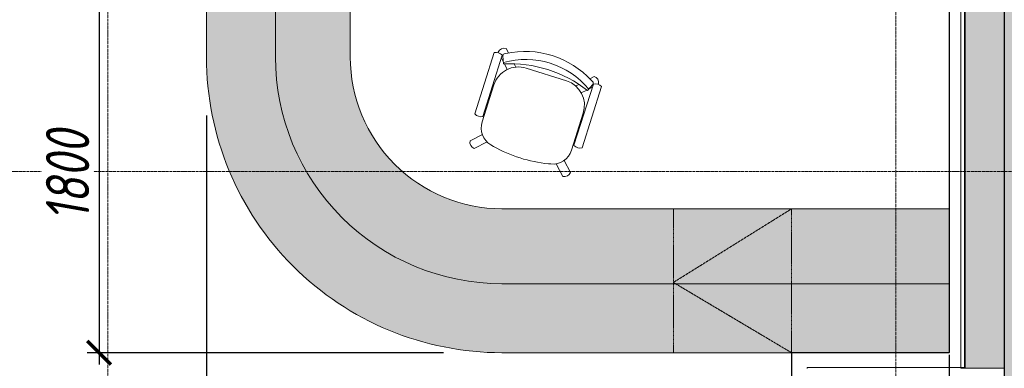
# Model space of a CAD drawing. Header units: millimetres. Extents: x 42571 to 146629, y -34435 to 73146.
# Tile 17 of 93: x 70344 to 75342, y -23413 to -21645. Entities that reach past the tile are written whole.
import ezdxf

# ---------------------------------------------------------------- set-up
doc = ezdxf.new("R2010")
doc.units = ezdxf.units.MM
doc.linetypes.add('( Hidden )', pattern=[0.375, 0.25, -0.125])
doc.linetypes.add('-D1d1-15x02', pattern=[19, 15, -2, 0, -2])
doc.layers.get('Defpoints').update_dxf_attribs({"color": 31})
for name, color, linetype, lineweight in [('_0', 7, 'Continuous', 13), ('dim_meb', 7, 'Continuous', 5), ('meb', 26, 'Continuous', 15), ('wall_new', 152, 'Continuous', 30), ('Оси', 7, 'Continuous', 5), ('Основа _2_', 7, 'Continuous', 5), ('Отделка 2 _5_', 7, 'Continuous', 5), ('Перекрытия', 7, 'Continuous', 5), ('Стены', 7, 'Continuous', 5)]:
    doc.layers.add(name, color=color, linetype=linetype, lineweight=lineweight)
doc.layers.add('МЕБЕЛЬ НАША ЛИНИЯ', color=7, linetype='Continuous', lineweight=0, true_color=0x6a6a6a)
doc.styles.add('fl_iso paper', font='isocpeur.ttf', dxfattribs={"width": 0.8, "oblique": 10})
doc.dimstyles.new('In tre 1_75', dxfattribs={"dimtxt": 220, "dimasz": 120, "dimexe": 60, "dimexo": 10, "dimgap": 50, "dimtad": 1, "dimdec": 0, "dimrnd": 5, "dimzin": 0, "dimdsep": 46, "dimtxsty": 'fl_iso paper', "dimblk": 'ARCHTICK', "dimcen": 0, "dimdle": 60, "dimadec": 0, "dimazin": 0, "dimtfac": 1, "dimtdec": 0, "dimtofl": 0, "dimtmove": 1, "dimatfit": 1, "dimfxl": 1, "dimtfill": 1, "dimtolj": 1, "dimtzin": 0, "dimarcsym": 1})

# ---------------------------------------------------------------- blocks, each defined once
blk = doc.blocks.new('indiana visitor_s')
at = {"layer": 'МЕБЕЛЬ НАША ЛИНИЯ', "linetype": 'Continuous'}
for p, q in [((-234.5, 265.2), (-216.7, 247.4)), ((234.3, 265.4), (216.5, 247.6)), ((-286, 227.4), (-286, -99)), ((-267, 235.9), (-264.4, 233.3)), ((-242.7, 227.4), (-242.7, -99)), ((-242.7, 211.6), (-226.7, 195.6)), ((-222.8, 187), (-239.3, 224)), ((-235.4, 236.5), (-228.1, 241)), ((-172.8, 203.4), (-159.7, 190.4)), ((-107.7, 201.2), (107.7, 201.2)), ((172.4, 203.5), (159.4, 190.5)), ((223.1, 186.8), (239.7, 224.7)), ((242, 210.9), (227, 195.9)), ((235, 237.7), (227.5, 241.5)), ((242, 227.4), (242, -99)), ((266.8, 235.7), (264.4, 233.3)), ((285.3, 227.4), (285.3, -99)), ((-219.4, 188.3), (-196.9, 165.8)), ((219.3, 188.2), (196.9, 165.8)), ((-237.7, 71.2), (-237.7, -126.5)), ((237.7, 71.2), (237.7, -126.9)), ((-266.8, -235.7), (-217.7, -186.6)), ((266.8, -235.7), (217.8, -186.7)), ((-235.7, -266.8), (-184, -215.1)), ((-161.9, -223.5), (-145.5, -227.6)), ((158.4, -224.7), (146.8, -227.2)), ((235.7, -266.8), (184.3, -215.4))]:
    blk.add_line(p, q, dxfattribs=at)
for centre, radius, start, end in [((0.1, -156.1), 458, 60.2249, 119.8821), ((-235.3, 233.5), 31.7, 88.7139, 175.7843), ((2.2, -152.7), 414.8, 57.1762, 123.3523), ((235, 233.6), 31.8, 3.7654, 91.3396), ((-264.3, 190.5), 42.8, 59.6199, 120.3801), ((-230.2, 228), 10, 121.5324, 204.0412), ((-107.7, 71.2), 130, 90, 180), ((-0.1, -404.6), 632.1, 69.3265, 110.633), ((107.7, 71.2), 130, 0, 90), ((230.5, 228.7), 10, 335.9588, 63.1701), ((263.7, 190.5), 42.8, 59.6199, 120.3801), ((-264.3, -62.2), 42.7, 239.5345, 300.4655), ((263.7, -62.2), 42.7, 239.5345, 300.4655), ((-137.7, -126.5), 100, 180, 255.9983), ((137.7, -126.9), 100, 281.9515, 360), ((-235.4, -235.4), 31.5, 180.6369, 269.3631), ((-0.3, 464.5), 707.2, 258.1526, 282.0043), ((233.9, -233.9), 32.9, 273.1192, 356.8808)]:
    blk.add_arc(centre, radius, start, end, dxfattribs=at)
blk = doc.blocks.new('A$Cdea34fad')
at = {"layer": 'Стены'}
h = blk.add_hatch(dxfattribs=at)
h.set_pattern_fill('FP_6', color=256, style=0, pattern_type=2)
h.set_pattern_definition([(45, (-51337.11, -26686.75), (-75.43415, 75.43415), [106.68, -17.78, 3.556, -17.78]), (45, (-51337.11, -26611.36), (-75.43415, 75.43415), []), (50, (-51337.11, -26686.75), (127.52922, -11.15758), [13.335, -146.685]), (355, (-51337.11, -26686.75), (-24.66966, 133.74002), [10.668, -117.348]), (100.451, (-51326.49, -26687.68), (102.85973, 122.58178), [11.333, -124.663]), (46.184, (-51337.11, -26651.19), (189.75516, -29.43036), [20.002, -220.027]), (96.636, (-51321.3, -26653.64), (166.1822, 173.1996), [17, -186.995]), (351.184, (-51337.11, -26651.19), (166.18393, 173.19757), [16.002, -176.022]), (21, (-51319.33, -26660.08), (106.13027, -71.58603), [13.335, -146.685]), (326, (-51319.33, -26660.08), (43.26188, 128.93175), [10.668, -117.348]), (71.451, (-51310.49, -26666.04), (149.39198, 57.34505), [11.333, -124.663]), (37.5, (-51337.114, -26686.746), (2.162228, 59.188357), [3.353, -112.573, 3.353, -115.773, -117.793]), (37.5, (-51337.114, -26686.746), (2.162228, 59.188357), [-235.052, 3.353, -114.44]), (7.5, (-51337.114, -26686.746), (46.773857, 70.126152), [3.353, -64.567, 3.353, -109.906, -44.894]), (7.5, (-51337.114, -26686.746), (46.773857, 70.126152), [-181.178, 3.353, -41.542]), (327.5, (-51376.763, -26686.746), (94.913671, -4.010093), [3.353, -41.097, 3.353, -135.331, -184.023]), (327.5, (-51376.763, -26686.746), (94.913671, -4.010093), [-183.134, 3.353, -180.67]), (317.5, (-51394.54, -26686.75), (103.69057, 17.79882), [3.353, -54.432, 3.353, -88.748, -130.683]), (317.5, (-51394.54, -26686.75), (103.69057, 17.79882), [-149.885, 3.353, -127.33])])
h.paths.add_polyline_path([(32571.6, 12043.5), (32771.6, 12043.5), (32771.6, 14793.5), (32571.6, 14793.5), (32571.6, 13118.6)])
at = {"layer": 'Оси', "linetype": '-D1d1-15x02'}
for p, q in [((28221.6, 1921.3), (28221.6, 46787.7)), ((32221.6, 1821.3), (32221.6, 46687.7)), ((800, 13041.6), (35493.8, 13041.6))]:
    blk.add_line(p, q, dxfattribs=at)
at = {"layer": 'Основа _2_', "lineweight": 9}
for p, q in [((32771.6, 12043.5), (32771.6, 14793.5)), ((32571.6, 14241.6), (32571.6, 12043.5)), ((32571.6, 12043.5), (32571.6, 14241.6)), ((32571.6, 12043.5), (32771.6, 12043.5))]:
    blk.add_line(p, q, dxfattribs=at)
at = {"layer": 'Отделка 2 _5_'}
for p, q in [((32551.6, 14241.6), (32551.6, 12043.5)), ((32571.6, 12046.6), (31771.6, 12046.6)), ((31771.6, 12046.6), (31771.6, 12041.6)), ((32571.6, 12041.6), (32571.6, 12046.6)), ((32551.6, 12043.5), (32571.6, 12043.5))]:
    blk.add_line(p, q, dxfattribs=at)
at = {"layer": 'Перекрытия'}
blk.add_line((32571.6, 12041.6), (32571.6, 14841.6), dxfattribs=at)
blk = doc.blocks.new('_ArchTick')
at = {"color": 0, "linetype": 'ByBlock', "lineweight": 9, "const_width": 0.15}
blk.add_lwpolyline([(-0.5, -0.5), (0.5, 0.5)], dxfattribs=at)
blk = doc.blocks.new('*D1540')
at = {"layer": 'Defpoints', "color": 0, "transparency": 16777216}
for p in [(71292.1, -21534.4), (70747.3, -23334.3), (72505, -23334.3)]:
    blk.add_point(p, dxfattribs=at)
at = {"layer": 'dim_meb', "color": 0, "lineweight": -2, "transparency": 16777216}
for p, q in [((70747.3, -21474.4), (70747.3, -23394.3)), ((71282.1, -21534.4), (70687.3, -21534.4)), ((72495, -23334.3), (70687.3, -23334.3))]:
    blk.add_line(p, q, dxfattribs=at)
at = {"layer": 'dim_meb', "color": 0, "lineweight": -2, "transparency": 16777216, "xscale": 120, "yscale": 120, "zscale": 120}
for p, rotation in [((70747.3, -21534.4), 90), ((70747.3, -23334.3), 270)]:
    blk.add_blockref('_ArchTick', p, dxfattribs=dict(at, rotation=rotation))
at = {"layer": 'dim_meb', "color": 0, "transparency": 16777216, "insert": (70587.3, -22434.3), "char_height": 220, "attachment_point": 5, "rotation": 90, "style": 'fl_iso paper', "bg_fill": 3, "box_fill_scale": 1.1, "bg_fill_color": 256, "bg_fill_true_color": 13158600, "bg_fill_transparency": 0}
blk.add_mtext('\\A1;1800', dxfattribs=at)
blk = doc.blocks.new('*D1541')
at = {"layer": 'Defpoints', "color": 0, "transparency": 16777216}
for p in [(71292.1, -22121.3), (75062.1, -23334.4), (75062.1, -24099.4)]:
    blk.add_point(p, dxfattribs=at)
at = {"layer": 'dim_meb', "color": 0, "lineweight": -2, "transparency": 16777216}
for p, q in [((71292.1, -22131.3), (71292.1, -24159.4)), ((75062.1, -23344.4), (75062.1, -24159.4)), ((71232.1, -24099.4), (75122.1, -24099.4))]:
    blk.add_line(p, q, dxfattribs=at)
at = {"layer": 'dim_meb', "color": 0, "lineweight": -2, "transparency": 16777216, "xscale": 120, "yscale": 120, "zscale": 120, "rotation": 180}
blk.add_blockref('_ArchTick', (71292.1, -24099.4), dxfattribs=at)
at = {"layer": 'dim_meb', "color": 0, "lineweight": -2, "transparency": 16777216, "xscale": 120, "yscale": 120, "zscale": 120}
blk.add_blockref('_ArchTick', (75062.1, -24099.4), dxfattribs=at)
at = {"layer": 'dim_meb', "color": 0, "transparency": 16777216, "insert": (73177.1, -23939.4), "char_height": 220, "attachment_point": 5, "style": 'fl_iso paper', "bg_fill": 3, "box_fill_scale": 1.1, "bg_fill_color": 256, "bg_fill_true_color": 13158600, "bg_fill_transparency": 0}
blk.add_mtext('\\A1;3770', dxfattribs=at)

msp = doc.modelspace()

# ---------------------------------------------------------------- hatches: boundary and pattern name
at = {"layer": '_0', "transparency": 33554534}
h = msp.add_hatch(color=252, dxfattribs=at)
h.dxf.hatch_style = 1
h.paths.add_polyline_path([(77561.3, -3046.7), (75340.3, -3797.6), (75342.1, -29263.6), (77561.3, -29263.6), (77561.3, -16248.6), (77211.3, -16161.1), (77911.3, -15986.1), (77561.3, -15898.6)])

# ---------------------------------------------------------------- linework, layer by layer
at = {"layer": 'Defpoints', "linetype": 'ByBlock'}
msp.add_lwpolyline([(77561.3, -3046.7), (75340.3, -3797.6), (75342.1, -29263.6), (77561.3, -29263.6), (77561.3, -16248.6), (77211.3, -16161.1), (77911.3, -15986.1), (77561.3, -15898.6)], close=True, dxfattribs=at)
for points in [[(66642.1, -13964.4), (66642.1, -16514.4), (66992.1, -16514.4), (66992.1, -16014.4), (71992.1, -16014.4), (71992.1, -20514.4), (71292.1, -20514.4), (71292.1, -21514.4), (72192.1, -21514.4), (72192.1, -21214.4), (75142.1, -21214.4), (75142.1, -23414.4)], [(75142.1, -23414.4), (75142.1, -21214.4), (72192.1, -21214.4), (72192.1, -21514.4), (71292.1, -21514.4), (71292.1, -20514.4), (71992.1, -20514.4), (71992.1, -16014.4), (66992.1, -16014.4), (66992.1, -16514.4), (68222.1, -16514.4), (68222.1, -19514.4), (67642.1, -19514.4), (67642.1, -19514.4), (67642.1, -20714.4), (66842.1, -20714.4), (66842.1, -29263.6)]]:
    msp.add_lwpolyline(points, dxfattribs=at)
at = {"layer": 'wall_new', "linetype": '( Hidden )', "ltscale": 10}
msp.add_lwpolyline([(75062.1, -21234.4), (75062.1, -23334.4), (74262.1, -23334.4), (74262.1, -24494.4), (75062.1, -24494.4), (75062.1, -28184.4), (74262.1, -28184.4), (74262.1, -29263.6)], dxfattribs=at)

# ---------------------------------------------------------------- block references
at = {"layer": 'meb', "linetype": 'ByBlock', "rotation": 342.4305033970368}
msp.add_blockref('indiana visitor_s', (72956.7, -22114.7), dxfattribs=at)
at = {"layer": 'Стены', "linetype": 'ByBlock'}
msp.add_blockref('A$Cdea34fad', (42570.5, -35456), dxfattribs=at)

# ---------------------------------------------------------------- next in the draw order: dimensions: what is measured, and where the dimension line sits
at = {"layer": 'dim_meb'}
dim = msp.add_linear_dim(base=(70747.3, -23334.3), p1=(71292.1, -21534.4), p2=(72505, -23334.3), angle=90, dimstyle='In tre 1_75', dxfattribs=at)
dim.commit()
dim.dimension.update_dxf_attribs({"geometry": '*D1540', "text_midpoint": (70587.3, -22434.3)})

# ---------------------------------------------------------------- next in the draw order: dimensions: what is measured, and where the dimension line sits
dim = msp.add_linear_dim(base=(75062.1, -24099.4), p1=(71292.1, -22121.3), p2=(75062.1, -23334.4), dimstyle='In tre 1_75', dxfattribs=at)
dim.commit()
dim.dimension.update_dxf_attribs({"geometry": '*D1541', "text_midpoint": (73177.1, -23939.4)})

# ---------------------------------------------------------------- next in the draw order: hatches: boundary and pattern name
at = {"layer": 'dim_meb', "linetype": 'ByBlock', "true_color": 0xc0ada0, "transparency": 33554534}
h = msp.add_hatch(color=253, dxfattribs=at)
h.dxf.hatch_style = 1
edge = h.paths.add_edge_path()
edge.add_line((71292.1, -21534.4), (72022.1, -21534.4))
edge.add_line((72022.1, -21534.4), (72022.1, -21834.3))
edge.add_arc((72792.1, -21834.3), 770, 180, 270)
edge.add_line((72792.1, -22604.3), (75062.2, -22604.3))
edge.add_line((75062.2, -22604.3), (75062.2, -23334.3))
edge.add_line((75062.2, -23334.3), (72792.1, -23334.3))
edge.add_arc((72792.1, -21834.3), 1500, 180, 270, ccw=False)
edge.add_line((71292.1, -21834.3), (71292.1, -21534.4))

# ---------------------------------------------------------------- next in the draw order: linework, layer by layer
at = {"layer": 'meb', "linetype": 'ByBlock'}
msp.add_lwpolyline([(71292.1, -21534.4), (72022.1, -21534.4), (72022.1, -21834.3, 0.414214), (72792.1, -22604.3), (75062.2, -22604.3), (75062.2, -23334.3), (72792.1, -23334.3, -0.414214), (71292.1, -21834.3), (71292.1, -21534.4)], format="xyb", close=True, dxfattribs=at)
msp.add_lwpolyline([(71642.1, -21534.4), (71642.1, -21834.3, 0.414214), (72792.1, -22984.3), (75062.2, -22984.3)], format="xyb", dxfattribs=at)
at = {"layer": 'meb', "color": 252, "linetype": '( Hidden )', "ltscale": 6, "true_color": 0x878581}
msp.add_lwpolyline([(74262.1, -23334.4), (73662.2, -23334.4), (73662.2, -22604.3), (74262.1, -22604.3)], close=True, dxfattribs=at)
msp.add_lwpolyline([(74262.1, -23334.4), (73662.2, -22977.8), (74262.1, -22604.4)], dxfattribs=at)

doc.saveas('drawing.dxf')
